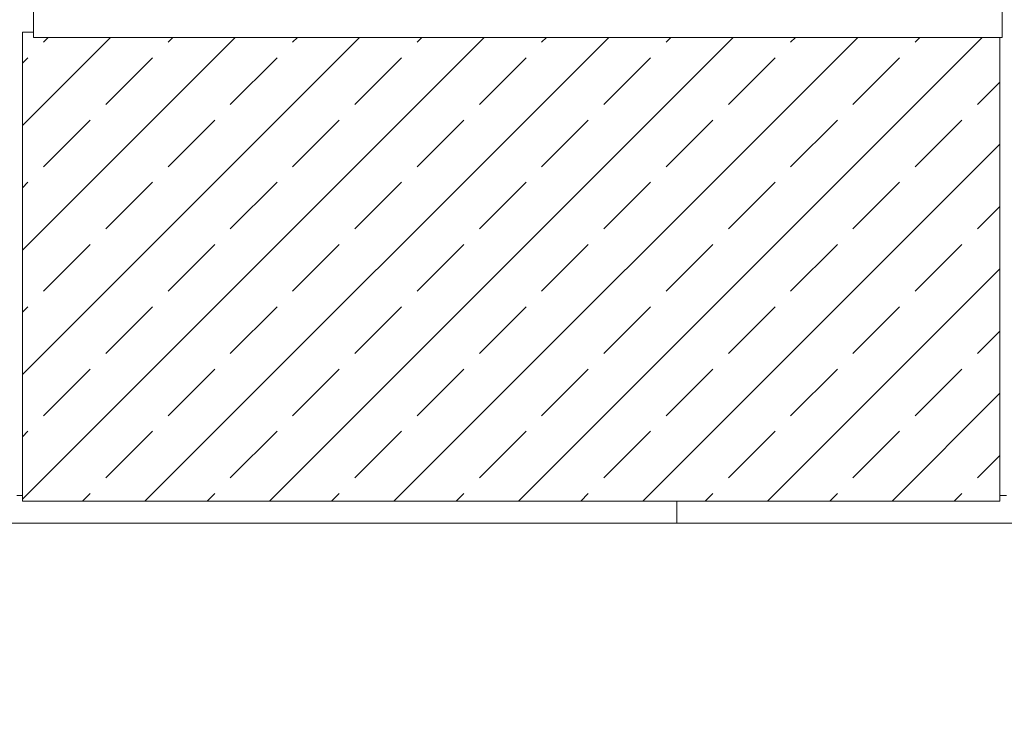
# Model space of a CAD drawing. Header units: millimetres. Extents: x 52659 to 1698020, y -10054 to 104697.
# Tile 31 of 256: x 150717 to 152507, y 11855 to 13123. Entities that reach past the tile are written whole.
import ezdxf

# ---------------------------------------------------------------- set-up
doc = ezdxf.new("R2010")
doc.units = ezdxf.units.MM
doc.header["$MEASUREMENT"] = 0
for name, color, linetype in [('02-04 CASSETTES FONCEES', 7, 'Continuous'), ('02-04 Mur.Construction', 7, 'Continuous'), ('05-02 Cotation 200ème 100ème.Cotations', 7, 'Continuous'), ('08-01 2D Dessin général.2D', 7, 'Continuous'), ('A-WALL-____-OTLN.Modèle IFC', 7, 'Continuous'), ('Fenêtres ARCHICAD', 7, 'Continuous')]:
    doc.layers.add(name, color=color, linetype=linetype)
doc.styles.add('STYLE_GENERE_3', font='ARIALN.TTF')
doc.dimstyles.new('STYLE_GENERE__2', dxfattribs={"dimtxt": 200, "dimasz": 95, "dimexe": 0.18, "dimexo": 100, "dimgap": 0, "dimtad": 0, "dimlfac": 0.001, "dimzin": 0, "dimdsep": 46, "dimtxsty": 'STYLE_GENERE_3', "dimblk": 'ARROWHEAD_6', "dimblk1": 'ARROWHEAD_6', "dimblk2": 'ARROWHEAD_6', "dimcen": 0.09, "dimclrd": 7, "dimclre": 7, "dimclrt": 7, "dimazin": 0, "dimtfac": 1, "dimtdec": 4, "dimtmove": 0, "dimatfit": 3, "dimfxl": 1, "dimtolj": 1, "dimtzin": 0, "dimarcsym": 0})

# ---------------------------------------------------------------- blocks, each defined once
blk = doc.blocks.new('Élément de coupe_77_1', base_point=(131932.7, 5158.1))
at = {"layer": 'A-WALL-____-OTLN.Modèle IFC', "color": 7, "linetype": 'Continuous', "lineweight": 18}
for p, q in [((150636.1, 12208.1), (151321.9, 12208.1)), ((151321.9, 12208.1), (152008.6, 12208.1)), ((152008.6, 12208.1), (152692.7, 12208.1))]:
    blk.add_line(p, q, dxfattribs=at)
blk = doc.blocks.new('Élément de coupe_232_1', base_point=(131932.7, 5158.1))
at = {"layer": 'Fenêtres ARCHICAD', "color": 7, "linetype": 'Continuous', "lineweight": 9}
blk.add_line((152500.6, 14428.1), (152502.7, 14428.1), dxfattribs=at)
at = {"layer": 'Fenêtres ARCHICAD', "color": 7, "linetype": 'Continuous', "lineweight": 5}
for p, q in [((150802.7, 13998), (150802.7, 13238.1)), ((150832.7, 13268.1), (150832.7, 13998)), ((151592.7, 13998), (151592.7, 13268.1)), ((151652.7, 13268.1), (151652.7, 13998)), ((152412.7, 13998), (152412.7, 13268.1)), ((152442.7, 13238.1), (152442.7, 13998)), ((151607.7, 13268.1), (150832.7, 13268.1)), ((151637.7, 13268.1), (151607.7, 13268.1)), ((152412.7, 13268.1), (151637.7, 13268.1)), ((150802.7, 13238.1), (152442.7, 13238.1)), ((150742.7, 13178.1), (152502.7, 13178.1)), ((150742.7, 13140.9), (150742.7, 13146)), ((150742.7, 13090.8), (150742.7, 13140.9)), ((152502.7, 13140.9), (150742.7, 13140.9)), ((152502.7, 13140.9), (152502.7, 13146)), ((152502.7, 13090.8), (152502.7, 13140.9)), ((152502.7, 13090.8), (150742.7, 13090.8))]:
    blk.add_line(p, q, dxfattribs=at)
blk = doc.blocks.new('Élément de coupe_235_1', base_point=(131932.7, 5158.1))
at = {"layer": '02-04 Mur.Construction', "color": 7, "linetype": 'Continuous', "lineweight": 9}
for p, q in [((150722.5, 12258.1), (150712.5, 12258.1)), ((152510.6, 12258.1), (152498.6, 12258.1))]:
    blk.add_line(p, q, dxfattribs=at)
blk = doc.blocks.new('Élément de coupe_380_1', base_point=(131932.7, 5158.1))
at = {"layer": '02-04 CASSETTES FONCEES', "color": 7, "linetype": 'Continuous', "lineweight": 9}
for p, q in [((150722.5, 13100.1), (150722.5, 12248.1)), ((150742.7, 13100.1), (150722.5, 13100.1)), ((150722.5, 12251.8), (151561.5, 13090.8)), ((150722.5, 12478.1), (151335.2, 13090.8)), ((150722.5, 12704.4), (151108.9, 13090.8)), ((150722.5, 12930.7), (150882.7, 13090.8)), ((150760.8, 13082.1), (150769.5, 13090.8)), ((150945, 12248.1), (151787.8, 13090.8)), ((150987.1, 13082.1), (150995.8, 13090.8)), ((151171.3, 12248.1), (152014, 13090.8)), ((151213.3, 13082.1), (151222.1, 13090.8)), ((151397.6, 12248.1), (152240.3, 13090.8)), ((151439.6, 13082.1), (151448.4, 13090.8)), ((151623.8, 12248.1), (152466.6, 13090.8)), ((151665.9, 13082.1), (151674.6, 13090.8)), ((151892.2, 13082.1), (151900.9, 13090.8)), ((152118.4, 13082.1), (152127.2, 13090.8)), ((152344.7, 13082.1), (152353.4, 13090.8)), ((152498.6, 12248.1), (152498.6, 13090.8)), ((150722.5, 13043.8), (150732.5, 13053.8)), ((150873.9, 12969), (150958.8, 13053.8)), ((151100.2, 12969), (151185.1, 13053.8)), ((151326.5, 12969), (151411.3, 13053.8)), ((151552.8, 12969), (151637.6, 13053.8)), ((151779, 12969), (151863.9, 13053.8)), ((152005.3, 12969), (152090.2, 13053.8)), ((152231.6, 12969), (152316.4, 13053.8)), ((152457.9, 12969), (152498.6, 13009.7)), ((150760.8, 12855.8), (150845.6, 12940.7)), ((150987.1, 12855.8), (151071.9, 12940.7)), ((151213.3, 12855.8), (151298.2, 12940.7)), ((151439.6, 12855.8), (151524.5, 12940.7)), ((151665.9, 12855.8), (151750.7, 12940.7)), ((151892.2, 12855.8), (151977, 12940.7)), ((152118.4, 12855.8), (152203.3, 12940.7)), ((152344.7, 12855.8), (152429.6, 12940.7)), ((151850.1, 12248.1), (152498.6, 12896.5)), ((150722.5, 12817.5), (150732.5, 12827.5)), ((150873.9, 12742.7), (150958.8, 12827.5)), ((151100.2, 12742.7), (151185.1, 12827.5)), ((151326.5, 12742.7), (151411.3, 12827.5)), ((151552.8, 12742.7), (151637.6, 12827.5)), ((151779, 12742.7), (151863.9, 12827.5)), ((152005.3, 12742.7), (152090.2, 12827.5)), ((152231.6, 12742.7), (152316.4, 12827.5)), ((152457.9, 12742.7), (152498.6, 12783.4)), ((150760.8, 12629.5), (150845.6, 12714.4)), ((150987.1, 12629.5), (151071.9, 12714.4)), ((151213.3, 12629.5), (151298.2, 12714.4)), ((151439.6, 12629.5), (151524.5, 12714.4)), ((151665.9, 12629.5), (151750.7, 12714.4)), ((151892.2, 12629.5), (151977, 12714.4)), ((152118.4, 12629.5), (152203.3, 12714.4)), ((152344.7, 12629.5), (152429.6, 12714.4)), ((152076.4, 12248.1), (152498.6, 12670.3)), ((150722.5, 12591.2), (150732.5, 12601.3)), ((150873.9, 12516.4), (150958.8, 12601.3)), ((151100.2, 12516.4), (151185.1, 12601.3)), ((151326.5, 12516.4), (151411.3, 12601.3)), ((151552.8, 12516.4), (151637.6, 12601.3)), ((151779, 12516.4), (151863.9, 12601.3)), ((152005.3, 12516.4), (152090.2, 12601.3)), ((152231.6, 12516.4), (152316.4, 12601.3)), ((152457.9, 12516.4), (152498.6, 12557.1)), ((150760.8, 12403.3), (150845.6, 12488.1)), ((150987.1, 12403.3), (151071.9, 12488.1)), ((151213.3, 12403.3), (151298.2, 12488.1)), ((151439.6, 12403.3), (151524.5, 12488.1)), ((151665.9, 12403.3), (151750.7, 12488.1)), ((151892.2, 12403.3), (151977, 12488.1)), ((152118.4, 12403.3), (152203.3, 12488.1)), ((152344.7, 12403.3), (152429.6, 12488.1)), ((152302.7, 12248.1), (152498.6, 12444)), ((150722.5, 12365), (150732.5, 12375)), ((150873.9, 12290.1), (150958.8, 12375)), ((151100.2, 12290.1), (151185.1, 12375)), ((151326.5, 12290.1), (151411.3, 12375)), ((151552.8, 12290.1), (151637.6, 12375)), ((151779, 12290.1), (151863.9, 12375)), ((152005.3, 12290.1), (152090.2, 12375)), ((152231.6, 12290.1), (152316.4, 12375)), ((152457.9, 12290.1), (152498.6, 12330.9)), ((150831.9, 12248.1), (150845.6, 12261.8)), ((151058.1, 12248.1), (151071.9, 12261.8)), ((151284.4, 12248.1), (151298.2, 12261.8)), ((151510.7, 12248.1), (151524.5, 12261.8)), ((151737, 12248.1), (151750.7, 12261.8)), ((151963.2, 12248.1), (151977, 12261.8)), ((152189.5, 12248.1), (152203.3, 12261.8)), ((152415.8, 12248.1), (152429.6, 12261.8)), ((150722.5, 12248.1), (152498.6, 12248.1))]:
    blk.add_line(p, q, dxfattribs=at)
blk = doc.blocks.new('*D764', base_point=(131932.7, 5158.1))
at = {"layer": '05-02 Cotation 200ème 100ème.Cotations', "color": 7, "linetype": 'Continuous', "lineweight": 25, "transparency": 16777216}
for p, q in [((135853.9, 14458.1), (135953.9, 14358.1)), ((135853.9, 11412.6), (135953.9, 11312.6))]:
    blk.add_line(p, q, dxfattribs=at)
at = {"layer": '05-02 Cotation 200ème 100ème.Cotations', "color": 7, "linetype": 'Continuous', "lineweight": 13, "transparency": 16777216}
for p, q in [((135997.7, 14408.1), (135810.2, 14408.1)), ((135903.9, 13134.2), (135903.9, 14408.1)), ((135903.9, 11362.6), (135903.9, 12636.5)), ((135997.7, 11362.6), (135810.2, 11362.6))]:
    blk.add_line(p, q, dxfattribs=at)
at = {"layer": '05-02 Cotation 200ème 100ème.Cotations', "color": 7, "lineweight": 9, "transparency": 16777216, "char_height": 200, "attachment_point": 7, "rotation": 90, "style": 'STYLE_GENERE_3'}
for s, insert in [('\\A1;0,40', (135861, 14381.8)), ('\\A1;3,05', (136003.9, 12661.3))]:
    blk.add_mtext(s, dxfattribs=dict(at, insert=insert))
blk = doc.blocks.new('ARROWHEAD_6')
at = {"color": 0, "linetype": 'Continuous', "lineweight": 0}
for p, q in [((-0.5, -0.5), (0.5, 0.5)), ((0, 0), (-1, 0))]:
    blk.add_line(p, q, dxfattribs=at)

msp = doc.modelspace()

# ---------------------------------------------------------------- linework, layer by layer
at = {"layer": '08-01 2D Dessin général.2D', "color": 7, "linetype": 'Continuous', "lineweight": 9}
msp.add_line((151911.721, 12208.072), (151911.721, 12248.072), dxfattribs=at)

# ---------------------------------------------------------------- block references
at = {"layer": '02-04 CASSETTES FONCEES', "lineweight": 0}
msp.add_blockref('Élément de coupe_380_1', (131932.668, 5158.072), dxfattribs=at)
at = {"layer": '02-04 Mur.Construction', "lineweight": 0}
msp.add_blockref('Élément de coupe_235_1', (131932.668, 5158.072), dxfattribs=at)
at = {"layer": 'A-WALL-____-OTLN.Modèle IFC', "lineweight": 0}
msp.add_blockref('Élément de coupe_77_1', (131932.668, 5158.072), dxfattribs=at)
at = {"layer": 'Fenêtres ARCHICAD', "lineweight": 0}
msp.add_blockref('Élément de coupe_232_1', (131932.668, 5158.072), dxfattribs=at)

# ---------------------------------------------------------------- dimensions: what is measured, and where the dimension line sits
at = {"layer": '05-02 Cotation 200ème 100ème.Cotations', "color": 7, "linetype": 'Continuous', "lineweight": 13}
dim = msp.add_linear_dim(base=(135903.901, 14408.072), p1=(220897.887, 11362.595), p2=(220602.668, 14408.072), angle=90, dimstyle='STYLE_GENERE__2', dxfattribs=at)
dim.commit()
dim.dimension.update_dxf_attribs({"geometry": '*D764', "text_midpoint": (135903.901, 12921.098), "dimtype": 160, "text_rotation": 90})

doc.saveas('drawing.dxf')
